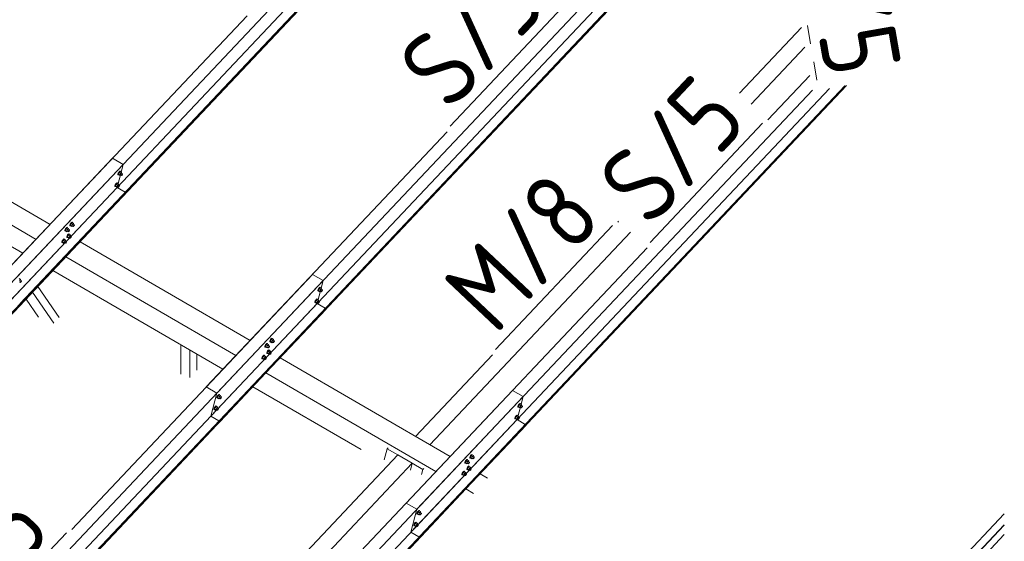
# Model space of a CAD drawing. Header units: millimetres. Extents: x -681 to 506, y -45 to 794.
# Tile 170 of 256: x -83 to -19, y 552 to 586. Entities that reach past the tile are written whole.
import ezdxf

# ---------------------------------------------------------------- set-up
doc = ezdxf.new("R2010")
doc.units = ezdxf.units.MM
doc.header["$LTSCALE"] = 0.6
doc.linetypes.add('XKITLINE00', pattern=[0])
doc.linetypes.add('XKITLINE02', pattern=[4, 2, -2])
for name, color, linetype, lineweight in [('Bolt', 7, 'Continuous', 0), ('Part', 2, 'Continuous', 0), ('PartMark', 3, 'Continuous', 0)]:
    doc.layers.add(name, color=color, linetype=linetype, lineweight=lineweight)
doc.styles.add('ISOCPEUR', font='ISOCPEUR.TTF')

msp = doc.modelspace()

# ---------------------------------------------------------------- linework, layer by layer
at = {"layer": 'Bolt', "color": 3, "linetype": 'XKITLINE00', "lineweight": 0}
for p, q in [((-77.025, 576.015), (-77.023, 576.051)), ((-77.025, 576.015), (-77.002, 576.002)), ((-77.002, 576.106), (-77.023, 576.051)), ((-76.968, 576.166), (-77.002, 576.106)), ((-77.002, 576.002), (-76.999, 576.037)), ((-76.985, 575.995), (-77.002, 576.002)), ((-76.999, 576.037), (-76.978, 576.092)), ((-76.943, 576.149), (-76.994, 576.043)), ((-76.901, 575.99), (-76.994, 576.043)), ((-76.994, 576.043), (-76.981, 576.005)), ((-76.976, 576.003), (-76.985, 575.995)), ((-76.981, 576.005), (-76.888, 575.951)), ((-76.978, 576.092), (-76.944, 576.152)), ((-76.93, 576.215), (-76.968, 576.166)), ((-76.944, 576.152), (-76.907, 576.201)), ((-76.88, 576.216), (-76.943, 576.149)), ((-76.85, 576.095), (-76.943, 576.149)), ((-76.898, 576.239), (-76.93, 576.215)), ((-76.907, 576.201), (-76.875, 576.226)), ((-76.901, 575.99), (-76.85, 576.095)), ((-76.901, 575.99), (-76.888, 575.951)), ((-76.882, 576.233), (-76.898, 576.239)), ((-76.888, 575.951), (-76.852, 575.99)), ((-76.882, 576.233), (-76.859, 576.219)), ((-76.88, 576.216), (-76.787, 576.162)), ((-76.875, 576.226), (-76.859, 576.219)), ((-76.873, 576.002), (-76.799, 575.959)), ((-76.859, 576.219), (-76.86, 576.204)), ((-76.787, 576.162), (-76.85, 576.095)), ((-76.801, 576.111), (-76.727, 576.068)), ((-76.799, 575.959), (-76.798, 575.977)), ((-76.791, 575.956), (-76.799, 575.959)), ((-76.798, 575.977), (-76.787, 576.004)), ((-76.775, 575.968), (-76.791, 575.956)), ((-76.774, 576.123), (-76.787, 576.162)), ((-76.787, 576.004), (-76.77, 576.034)), ((-76.785, 576.101), (-76.774, 576.123)), ((-76.756, 575.992), (-76.775, 575.968)), ((-76.77, 576.034), (-76.751, 576.059)), ((-76.739, 576.022), (-76.756, 575.992)), ((-76.751, 576.059), (-76.735, 576.071)), ((-76.728, 576.05), (-76.739, 576.022)), ((-76.735, 576.071), (-76.727, 576.068)), ((-76.727, 576.068), (-76.728, 576.05)), ((-77.223, 575.26), (-77.22, 575.295)), ((-77.223, 575.26), (-77.2, 575.246)), ((-77.199, 575.35), (-77.22, 575.295)), ((-77.2, 575.246), (-77.197, 575.282)), ((-77.183, 575.24), (-77.2, 575.246)), ((-77.165, 575.41), (-77.199, 575.35)), ((-77.197, 575.282), (-77.176, 575.337)), ((-77.141, 575.393), (-77.191, 575.288)), ((-77.098, 575.234), (-77.191, 575.288)), ((-77.191, 575.288), (-77.178, 575.25)), ((-77.174, 575.247), (-77.183, 575.24)), ((-77.178, 575.25), (-77.085, 575.196)), ((-77.176, 575.337), (-77.142, 575.397)), ((-77.127, 575.459), (-77.165, 575.41)), ((-77.142, 575.397), (-77.104, 575.446)), ((-77.077, 575.46), (-77.141, 575.393)), ((-77.048, 575.339), (-77.141, 575.393)), ((-77.096, 575.484), (-77.127, 575.459)), ((-77.104, 575.446), (-77.073, 575.47)), ((-77.098, 575.234), (-77.048, 575.339)), ((-77.098, 575.234), (-77.085, 575.196)), ((-77.079, 575.477), (-77.096, 575.484)), ((-77.085, 575.196), (-77.049, 575.234)), ((-77.079, 575.477), (-77.056, 575.464)), ((-77.077, 575.46), (-76.984, 575.406)), ((-77.073, 575.47), (-77.056, 575.464)), ((-77.071, 575.247), (-76.996, 575.203)), ((-77.056, 575.464), (-77.057, 575.448)), ((-76.984, 575.406), (-77.048, 575.339)), ((-76.999, 575.355), (-76.925, 575.312)), ((-76.996, 575.203), (-76.995, 575.221)), ((-76.988, 575.2), (-76.996, 575.203)), ((-76.995, 575.221), (-76.985, 575.249)), ((-76.972, 575.212), (-76.988, 575.2)), ((-76.985, 575.249), (-76.968, 575.279)), ((-76.972, 575.368), (-76.984, 575.406)), ((-76.982, 575.346), (-76.972, 575.368)), ((-76.953, 575.237), (-76.972, 575.212)), ((-76.968, 575.279), (-76.949, 575.303)), ((-76.937, 575.267), (-76.953, 575.237)), ((-76.949, 575.303), (-76.933, 575.315)), ((-76.926, 575.294), (-76.937, 575.267)), ((-76.933, 575.315), (-76.925, 575.312)), ((-76.925, 575.312), (-76.926, 575.294)), ((-80.152, 572.703), (-80.15, 572.738)), ((-80.152, 572.703), (-80.129, 572.689)), ((-80.129, 572.793), (-80.15, 572.738)), ((-80.095, 572.853), (-80.129, 572.793)), ((-80.129, 572.689), (-80.127, 572.725)), ((-80.112, 572.683), (-80.129, 572.689)), ((-80.127, 572.725), (-80.105, 572.78)), ((-80.07, 572.836), (-80.121, 572.731)), ((-80.028, 572.677), (-80.121, 572.731)), ((-80.121, 572.731), (-80.108, 572.693)), ((-80.103, 572.69), (-80.112, 572.683)), ((-80.108, 572.693), (-80.015, 572.639)), ((-80.105, 572.78), (-80.071, 572.84)), ((-80.057, 572.902), (-80.095, 572.853)), ((-80.071, 572.84), (-80.034, 572.889)), ((-80.007, 572.903), (-80.07, 572.836)), ((-79.977, 572.782), (-80.07, 572.836)), ((-80.025, 572.927), (-80.057, 572.902)), ((-80.034, 572.889), (-80.002, 572.913)), ((-80.028, 572.677), (-79.977, 572.782)), ((-80.028, 572.677), (-80.015, 572.639)), ((-80.009, 572.92), (-80.025, 572.927)), ((-80.015, 572.639), (-79.979, 572.677)), ((-80.009, 572.92), (-79.986, 572.907)), ((-80.007, 572.903), (-79.914, 572.849)), ((-80.002, 572.913), (-79.986, 572.907)), ((-80, 572.69), (-79.926, 572.647)), ((-79.986, 572.907), (-79.987, 572.892)), ((-79.914, 572.849), (-79.977, 572.782)), ((-79.929, 572.798), (-79.854, 572.755)), ((-79.926, 572.647), (-79.925, 572.664)), ((-79.918, 572.643), (-79.926, 572.647)), ((-79.925, 572.664), (-79.914, 572.692)), ((-79.902, 572.656), (-79.918, 572.643)), ((-79.901, 572.811), (-79.914, 572.849)), ((-79.914, 572.692), (-79.897, 572.722)), ((-79.912, 572.789), (-79.901, 572.811)), ((-79.883, 572.68), (-79.902, 572.656)), ((-79.897, 572.722), (-79.878, 572.746)), ((-79.866, 572.71), (-79.883, 572.68)), ((-79.878, 572.746), (-79.863, 572.758)), ((-79.856, 572.738), (-79.866, 572.71)), ((-79.863, 572.758), (-79.854, 572.755)), ((-79.854, 572.755), (-79.856, 572.738)), ((-80.469, 572.367), (-80.467, 572.402)), ((-80.469, 572.367), (-80.446, 572.353)), ((-80.446, 572.458), (-80.467, 572.402)), ((-80.412, 572.518), (-80.446, 572.458)), ((-80.446, 572.353), (-80.444, 572.389)), ((-80.429, 572.347), (-80.446, 572.353)), ((-80.444, 572.389), (-80.422, 572.444)), ((-80.387, 572.5), (-80.438, 572.395)), ((-80.345, 572.341), (-80.438, 572.395)), ((-80.438, 572.395), (-80.425, 572.357)), ((-80.42, 572.354), (-80.429, 572.347)), ((-80.425, 572.357), (-80.332, 572.303)), ((-80.422, 572.444), (-80.388, 572.504)), ((-80.374, 572.566), (-80.412, 572.518)), ((-80.388, 572.504), (-80.351, 572.553)), ((-80.324, 572.567), (-80.387, 572.5)), ((-80.294, 572.447), (-80.387, 572.5)), ((-80.342, 572.591), (-80.374, 572.566)), ((-80.351, 572.553), (-80.319, 572.577)), ((-80.35, 571.947), (-80.347, 571.983)), ((-80.326, 572.038), (-80.347, 571.983)), ((-80.345, 572.341), (-80.294, 572.447)), ((-80.345, 572.341), (-80.332, 572.303)), ((-80.326, 572.584), (-80.342, 572.591)), ((-80.332, 572.303), (-80.296, 572.341)), ((-80.327, 571.934), (-80.324, 571.969)), ((-80.326, 572.584), (-80.303, 572.571)), ((-80.292, 572.098), (-80.326, 572.038)), ((-80.324, 572.567), (-80.231, 572.514)), ((-80.324, 571.969), (-80.303, 572.024)), ((-80.319, 572.577), (-80.303, 572.571)), ((-80.268, 572.081), (-80.318, 571.975)), ((-80.225, 571.922), (-80.318, 571.975)), ((-80.318, 571.975), (-80.305, 571.937)), ((-80.317, 572.354), (-80.243, 572.311)), ((-80.303, 572.571), (-80.304, 572.556)), ((-80.303, 572.024), (-80.269, 572.084)), ((-80.231, 572.514), (-80.294, 572.447)), ((-80.254, 572.147), (-80.292, 572.098)), ((-80.269, 572.084), (-80.231, 572.133)), ((-80.204, 572.148), (-80.268, 572.081)), ((-80.175, 572.027), (-80.268, 572.081)), ((-80.223, 572.171), (-80.254, 572.147)), ((-80.246, 572.463), (-80.171, 572.419)), ((-80.243, 572.311), (-80.242, 572.328)), ((-80.235, 572.308), (-80.243, 572.311)), ((-80.242, 572.328), (-80.231, 572.356)), ((-80.219, 572.32), (-80.235, 572.308)), ((-80.218, 572.475), (-80.231, 572.514)), ((-80.231, 572.356), (-80.214, 572.386)), ((-80.231, 572.133), (-80.2, 572.158)), ((-80.229, 572.453), (-80.218, 572.475)), ((-80.225, 571.922), (-80.175, 572.027)), ((-80.206, 572.165), (-80.223, 572.171)), ((-80.2, 572.344), (-80.219, 572.32)), ((-80.214, 572.386), (-80.195, 572.41)), ((-80.206, 572.165), (-80.183, 572.151)), ((-80.204, 572.148), (-80.112, 572.094)), ((-80.183, 572.374), (-80.2, 572.344)), ((-80.2, 572.158), (-80.183, 572.151)), ((-80.195, 572.41), (-80.18, 572.423)), ((-80.183, 572.151), (-80.184, 572.136)), ((-80.173, 572.402), (-80.183, 572.374)), ((-80.18, 572.423), (-80.171, 572.419)), ((-80.112, 572.094), (-80.175, 572.027)), ((-80.171, 572.419), (-80.173, 572.402)), ((-80.126, 572.043), (-80.052, 572)), ((-80.099, 572.056), (-80.112, 572.094)), ((-80.112, 571.936), (-80.095, 571.966)), ((-80.109, 572.033), (-80.099, 572.056)), ((-80.095, 571.966), (-80.076, 571.991)), ((-80.064, 571.954), (-80.081, 571.924)), ((-80.076, 571.991), (-80.06, 572.003)), ((-80.053, 571.982), (-80.064, 571.954)), ((-80.06, 572.003), (-80.052, 572)), ((-80.052, 572), (-80.053, 571.982)), ((-80.667, 571.611), (-80.664, 571.647)), ((-80.667, 571.611), (-80.644, 571.598)), ((-80.643, 571.702), (-80.664, 571.647)), ((-80.644, 571.598), (-80.641, 571.633)), ((-80.627, 571.591), (-80.644, 571.598)), ((-80.609, 571.762), (-80.643, 571.702)), ((-80.641, 571.633), (-80.62, 571.689)), ((-80.585, 571.745), (-80.635, 571.64)), ((-80.542, 571.586), (-80.635, 571.64)), ((-80.635, 571.64), (-80.622, 571.601)), ((-80.618, 571.599), (-80.627, 571.591)), ((-80.622, 571.601), (-80.529, 571.547)), ((-80.62, 571.689), (-80.586, 571.749)), ((-80.571, 571.811), (-80.609, 571.762)), ((-80.586, 571.749), (-80.548, 571.797)), ((-80.521, 571.812), (-80.585, 571.745)), ((-80.492, 571.691), (-80.585, 571.745)), ((-80.54, 571.835), (-80.571, 571.811)), ((-80.548, 571.797), (-80.517, 571.822)), ((-80.542, 571.586), (-80.492, 571.691)), ((-80.542, 571.586), (-80.529, 571.547)), ((-80.523, 571.829), (-80.54, 571.835)), ((-80.529, 571.547), (-80.493, 571.586)), ((-80.523, 571.829), (-80.5, 571.815)), ((-80.521, 571.812), (-80.429, 571.758)), ((-80.517, 571.822), (-80.5, 571.815)), ((-80.515, 571.598), (-80.44, 571.555)), ((-80.5, 571.815), (-80.501, 571.8)), ((-80.429, 571.758), (-80.492, 571.691)), ((-80.443, 571.707), (-80.369, 571.664)), ((-80.44, 571.555), (-80.439, 571.573)), ((-80.432, 571.552), (-80.44, 571.555)), ((-80.439, 571.573), (-80.429, 571.6)), ((-80.416, 571.564), (-80.432, 571.552)), ((-80.416, 571.72), (-80.429, 571.758)), ((-80.429, 571.6), (-80.412, 571.631)), ((-80.426, 571.697), (-80.416, 571.72)), ((-80.398, 571.589), (-80.416, 571.564)), ((-80.412, 571.631), (-80.393, 571.655)), ((-80.381, 571.619), (-80.398, 571.589)), ((-80.393, 571.655), (-80.377, 571.667)), ((-80.37, 571.646), (-80.381, 571.619)), ((-80.377, 571.667), (-80.369, 571.664)), ((-80.369, 571.664), (-80.37, 571.646)), ((-80.35, 571.947), (-80.327, 571.934)), ((-80.31, 571.927), (-80.327, 571.934)), ((-80.301, 571.935), (-80.31, 571.927)), ((-80.305, 571.937), (-80.212, 571.883)), ((-80.225, 571.922), (-80.212, 571.883)), ((-80.212, 571.883), (-80.176, 571.922)), ((-80.198, 571.934), (-80.123, 571.891)), ((-80.123, 571.891), (-80.122, 571.909)), ((-80.115, 571.888), (-80.123, 571.891)), ((-80.122, 571.909), (-80.112, 571.936)), ((-80.099, 571.9), (-80.115, 571.888)), ((-80.081, 571.924), (-80.099, 571.9)), ((-83.451, 569.255), (-83.358, 569.201)), ((-83.444, 569.041), (-83.37, 568.998)), ((-83.358, 569.201), (-83.421, 569.134)), ((-83.373, 569.15), (-83.298, 569.107)), ((-83.37, 568.998), (-83.369, 569.016)), ((-83.362, 568.995), (-83.37, 568.998)), ((-83.369, 569.016), (-83.358, 569.044)), ((-83.346, 569.007), (-83.362, 568.995)), ((-83.345, 569.163), (-83.358, 569.201)), ((-83.358, 569.044), (-83.341, 569.074)), ((-83.356, 569.141), (-83.345, 569.163)), ((-83.327, 569.032), (-83.346, 569.007)), ((-83.341, 569.074), (-83.322, 569.098)), ((-83.31, 569.062), (-83.327, 569.032)), ((-83.322, 569.098), (-83.307, 569.11)), ((-83.3, 569.089), (-83.31, 569.062)), ((-83.307, 569.11), (-83.298, 569.107)), ((-83.298, 569.107), (-83.3, 569.089)), ((-64.017, 568.464), (-64.015, 568.499)), ((-64.017, 568.464), (-63.994, 568.45)), ((-63.994, 568.554), (-64.015, 568.499)), ((-63.96, 568.614), (-63.994, 568.554)), ((-63.994, 568.45), (-63.991, 568.486)), ((-63.977, 568.444), (-63.994, 568.45)), ((-63.991, 568.486), (-63.97, 568.541)), ((-63.935, 568.597), (-63.985, 568.492)), ((-63.893, 568.438), (-63.985, 568.492)), ((-63.985, 568.492), (-63.973, 568.454)), ((-63.968, 568.451), (-63.977, 568.444)), ((-63.973, 568.454), (-63.88, 568.4)), ((-63.97, 568.541), (-63.936, 568.601)), ((-63.922, 568.663), (-63.96, 568.614)), ((-63.936, 568.601), (-63.899, 568.65)), ((-63.872, 568.664), (-63.935, 568.597)), ((-63.842, 568.543), (-63.935, 568.597)), ((-63.89, 568.688), (-63.922, 568.663)), ((-63.899, 568.65), (-63.867, 568.674)), ((-63.893, 568.438), (-63.842, 568.543)), ((-63.893, 568.438), (-63.88, 568.4)), ((-63.874, 568.681), (-63.89, 568.688)), ((-63.88, 568.4), (-63.844, 568.438)), ((-63.874, 568.681), (-63.85, 568.668)), ((-63.872, 568.664), (-63.779, 568.61)), ((-63.867, 568.674), (-63.85, 568.668)), ((-63.865, 568.451), (-63.791, 568.408)), ((-63.85, 568.668), (-63.852, 568.653)), ((-63.779, 568.61), (-63.842, 568.543)), ((-63.793, 568.56), (-63.719, 568.516)), ((-63.791, 568.408), (-63.79, 568.425)), ((-63.783, 568.404), (-63.791, 568.408)), ((-63.79, 568.425), (-63.779, 568.453)), ((-63.767, 568.417), (-63.783, 568.404)), ((-63.766, 568.572), (-63.779, 568.61)), ((-63.779, 568.453), (-63.762, 568.483)), ((-63.777, 568.55), (-63.766, 568.572)), ((-63.748, 568.441), (-63.767, 568.417)), ((-63.762, 568.483), (-63.743, 568.507)), ((-63.731, 568.471), (-63.748, 568.441)), ((-63.743, 568.507), (-63.727, 568.52)), ((-63.72, 568.499), (-63.731, 568.471)), ((-63.727, 568.52), (-63.719, 568.516)), ((-63.719, 568.516), (-63.72, 568.499)), ((-64.215, 567.708), (-64.212, 567.744)), ((-64.215, 567.708), (-64.191, 567.695)), ((-64.191, 567.799), (-64.212, 567.744)), ((-64.157, 567.859), (-64.191, 567.799)), ((-64.191, 567.695), (-64.189, 567.73)), ((-64.175, 567.688), (-64.191, 567.695)), ((-64.189, 567.73), (-64.168, 567.785)), ((-64.133, 567.842), (-64.183, 567.737)), ((-64.09, 567.683), (-64.183, 567.737)), ((-64.183, 567.737), (-64.17, 567.698)), ((-64.166, 567.696), (-64.175, 567.688)), ((-64.17, 567.698), (-64.077, 567.644)), ((-64.168, 567.785), (-64.134, 567.845)), ((-64.119, 567.908), (-64.157, 567.859)), ((-64.134, 567.845), (-64.096, 567.894)), ((-64.069, 567.909), (-64.133, 567.842)), ((-64.04, 567.788), (-64.133, 567.842)), ((-64.088, 567.932), (-64.119, 567.908)), ((-64.096, 567.894), (-64.065, 567.919)), ((-64.09, 567.683), (-64.04, 567.788)), ((-64.09, 567.683), (-64.077, 567.644)), ((-64.071, 567.926), (-64.088, 567.932)), ((-64.077, 567.644), (-64.041, 567.683)), ((-64.071, 567.926), (-64.048, 567.912)), ((-64.069, 567.909), (-63.976, 567.855)), ((-64.065, 567.919), (-64.048, 567.912)), ((-64.063, 567.695), (-63.988, 567.652)), ((-64.048, 567.912), (-64.049, 567.897)), ((-63.976, 567.855), (-64.04, 567.788)), ((-63.991, 567.804), (-63.917, 567.761)), ((-63.988, 567.652), (-63.987, 567.67)), ((-63.98, 567.649), (-63.988, 567.652)), ((-63.987, 567.67), (-63.977, 567.697)), ((-63.964, 567.661), (-63.98, 567.649)), ((-63.977, 567.697), (-63.96, 567.727)), ((-63.964, 567.817), (-63.976, 567.855)), ((-63.974, 567.794), (-63.964, 567.817)), ((-63.945, 567.686), (-63.964, 567.661)), ((-63.96, 567.727), (-63.941, 567.752)), ((-63.928, 567.716), (-63.945, 567.686)), ((-63.941, 567.752), (-63.925, 567.764)), ((-63.918, 567.743), (-63.928, 567.716)), ((-63.925, 567.764), (-63.917, 567.761)), ((-63.917, 567.761), (-63.918, 567.743)), ((-67.404, 564.966), (-67.438, 564.906)), ((-67.379, 564.949), (-67.43, 564.844)), ((-67.414, 564.893), (-67.38, 564.953)), ((-67.366, 565.015), (-67.404, 564.966)), ((-67.38, 564.953), (-67.343, 565.002)), ((-67.316, 565.016), (-67.379, 564.949)), ((-67.286, 564.895), (-67.379, 564.949)), ((-67.334, 565.04), (-67.366, 565.015)), ((-67.343, 565.002), (-67.311, 565.026)), ((-67.318, 565.033), (-67.334, 565.04)), ((-67.318, 565.033), (-67.295, 565.02)), ((-67.316, 565.016), (-67.223, 564.962)), ((-67.311, 565.026), (-67.295, 565.02)), ((-67.295, 565.02), (-67.296, 565.004)), ((-67.223, 564.962), (-67.286, 564.895)), ((-67.238, 564.911), (-67.163, 564.868)), ((-67.21, 564.924), (-67.223, 564.962)), ((-67.221, 564.902), (-67.21, 564.924)), ((-67.144, 565.151), (-67.142, 565.187)), ((-67.144, 565.151), (-67.121, 565.138)), ((-67.121, 565.242), (-67.142, 565.187)), ((-67.087, 565.302), (-67.121, 565.242)), ((-67.121, 565.138), (-67.118, 565.173)), ((-67.104, 565.132), (-67.121, 565.138)), ((-67.118, 565.173), (-67.097, 565.229)), ((-67.062, 565.285), (-67.113, 565.18)), ((-67.02, 565.126), (-67.113, 565.18)), ((-67.113, 565.18), (-67.1, 565.141)), ((-67.095, 565.139), (-67.104, 565.132)), ((-67.1, 565.141), (-67.007, 565.087)), ((-67.097, 565.229), (-67.063, 565.289)), ((-67.049, 565.351), (-67.087, 565.302)), ((-67.063, 565.289), (-67.026, 565.337)), ((-66.999, 565.352), (-67.062, 565.285)), ((-66.969, 565.231), (-67.062, 565.285)), ((-67.017, 565.375), (-67.049, 565.351)), ((-67.026, 565.337), (-66.994, 565.362)), ((-67.02, 565.126), (-66.969, 565.231)), ((-67.02, 565.126), (-67.007, 565.087)), ((-67.001, 565.369), (-67.017, 565.375)), ((-67.007, 565.087), (-66.971, 565.126)), ((-67.001, 565.369), (-66.978, 565.355)), ((-66.999, 565.352), (-66.906, 565.298)), ((-66.994, 565.362), (-66.978, 565.355)), ((-66.992, 565.138), (-66.918, 565.095)), ((-66.978, 565.355), (-66.979, 565.34)), ((-66.906, 565.298), (-66.969, 565.231)), ((-66.92, 565.247), (-66.846, 565.204)), ((-66.918, 565.095), (-66.917, 565.113)), ((-66.91, 565.092), (-66.918, 565.095)), ((-66.917, 565.113), (-66.906, 565.141)), ((-66.894, 565.104), (-66.91, 565.092)), ((-66.893, 565.26), (-66.906, 565.298)), ((-66.906, 565.141), (-66.889, 565.171)), ((-66.904, 565.237), (-66.893, 565.26)), ((-66.875, 565.129), (-66.894, 565.104)), ((-66.889, 565.171), (-66.87, 565.195)), ((-66.858, 565.159), (-66.875, 565.129)), ((-66.87, 565.195), (-66.854, 565.207)), ((-66.847, 565.186), (-66.858, 565.159)), ((-66.854, 565.207), (-66.846, 565.204)), ((-66.846, 565.204), (-66.847, 565.186)), ((-67.532, 564.284), (-67.563, 564.259)), ((-67.54, 564.246), (-67.509, 564.27)), ((-67.515, 564.278), (-67.532, 564.284)), ((-67.515, 564.278), (-67.492, 564.264)), ((-67.509, 564.27), (-67.492, 564.264)), ((-67.461, 564.816), (-67.459, 564.851)), ((-67.461, 564.816), (-67.438, 564.802)), ((-67.438, 564.906), (-67.459, 564.851)), ((-67.438, 564.802), (-67.435, 564.838)), ((-67.421, 564.796), (-67.438, 564.802)), ((-67.435, 564.838), (-67.414, 564.893)), ((-67.337, 564.79), (-67.43, 564.844)), ((-67.43, 564.844), (-67.417, 564.806)), ((-67.412, 564.803), (-67.421, 564.796)), ((-67.417, 564.806), (-67.324, 564.752)), ((-67.342, 564.396), (-67.339, 564.431)), ((-67.342, 564.396), (-67.319, 564.382)), ((-67.318, 564.487), (-67.339, 564.431)), ((-67.337, 564.79), (-67.286, 564.895)), ((-67.337, 564.79), (-67.324, 564.752)), ((-67.324, 564.752), (-67.288, 564.79)), ((-67.319, 564.382), (-67.316, 564.418)), ((-67.302, 564.376), (-67.319, 564.382)), ((-67.284, 564.547), (-67.318, 564.487)), ((-67.316, 564.418), (-67.295, 564.473)), ((-67.26, 564.529), (-67.31, 564.424)), ((-67.217, 564.37), (-67.31, 564.424)), ((-67.31, 564.424), (-67.297, 564.386)), ((-67.309, 564.803), (-67.235, 564.759)), ((-67.293, 564.383), (-67.302, 564.376)), ((-67.297, 564.386), (-67.204, 564.332)), ((-67.295, 564.473), (-67.261, 564.533)), ((-67.246, 564.595), (-67.284, 564.547)), ((-67.261, 564.533), (-67.223, 564.582)), ((-67.196, 564.596), (-67.26, 564.529)), ((-67.167, 564.476), (-67.26, 564.529)), ((-67.215, 564.62), (-67.246, 564.595)), ((-67.235, 564.759), (-67.234, 564.777)), ((-67.227, 564.756), (-67.235, 564.759)), ((-67.234, 564.777), (-67.223, 564.805)), ((-67.211, 564.768), (-67.227, 564.756)), ((-67.223, 564.805), (-67.206, 564.835)), ((-67.223, 564.582), (-67.192, 564.606)), ((-67.217, 564.37), (-67.167, 564.476)), ((-67.217, 564.37), (-67.204, 564.332)), ((-67.198, 564.613), (-67.215, 564.62)), ((-67.192, 564.793), (-67.211, 564.768)), ((-67.206, 564.835), (-67.187, 564.859)), ((-67.204, 564.332), (-67.168, 564.37)), ((-67.198, 564.613), (-67.175, 564.6)), ((-67.196, 564.596), (-67.103, 564.542)), ((-67.175, 564.823), (-67.192, 564.793)), ((-67.192, 564.606), (-67.175, 564.6)), ((-67.19, 564.383), (-67.115, 564.34)), ((-67.187, 564.859), (-67.172, 564.871)), ((-67.175, 564.6), (-67.176, 564.585)), ((-67.164, 564.85), (-67.175, 564.823)), ((-67.172, 564.871), (-67.163, 564.868)), ((-67.103, 564.542), (-67.167, 564.476)), ((-67.163, 564.868), (-67.164, 564.85)), ((-67.118, 564.492), (-67.044, 564.448)), ((-67.115, 564.34), (-67.114, 564.357)), ((-67.107, 564.337), (-67.115, 564.34)), ((-67.114, 564.357), (-67.104, 564.385)), ((-67.091, 564.349), (-67.107, 564.337)), ((-67.104, 564.385), (-67.087, 564.415)), ((-67.091, 564.504), (-67.103, 564.542)), ((-67.101, 564.482), (-67.091, 564.504)), ((-67.072, 564.373), (-67.091, 564.349)), ((-67.087, 564.415), (-67.068, 564.439)), ((-67.055, 564.403), (-67.072, 564.373)), ((-67.068, 564.439), (-67.052, 564.452)), ((-67.045, 564.431), (-67.055, 564.403)), ((-67.052, 564.452), (-67.044, 564.448)), ((-67.044, 564.448), (-67.045, 564.431)), ((-67.659, 564.06), (-67.656, 564.096)), ((-67.659, 564.06), (-67.636, 564.047)), ((-67.635, 564.151), (-67.656, 564.096)), ((-67.636, 564.047), (-67.633, 564.082)), ((-67.619, 564.04), (-67.636, 564.047)), ((-67.601, 564.211), (-67.635, 564.151)), ((-67.633, 564.082), (-67.612, 564.137)), ((-67.577, 564.194), (-67.627, 564.088)), ((-67.534, 564.034), (-67.627, 564.088)), ((-67.627, 564.088), (-67.614, 564.05)), ((-67.61, 564.047), (-67.619, 564.04)), ((-67.614, 564.05), (-67.521, 563.996)), ((-67.612, 564.137), (-67.578, 564.197)), ((-67.563, 564.259), (-67.601, 564.211)), ((-67.578, 564.197), (-67.54, 564.246)), ((-67.513, 564.261), (-67.577, 564.194)), ((-67.484, 564.14), (-67.577, 564.194)), ((-67.534, 564.034), (-67.484, 564.14)), ((-67.534, 564.034), (-67.521, 563.996)), ((-67.521, 563.996), (-67.485, 564.034)), ((-67.513, 564.261), (-67.421, 564.207)), ((-67.507, 564.047), (-67.432, 564.004)), ((-67.492, 564.264), (-67.493, 564.249)), ((-67.421, 564.207), (-67.484, 564.14)), ((-67.435, 564.156), (-67.361, 564.113)), ((-67.432, 564.004), (-67.431, 564.022)), ((-67.424, 564.001), (-67.432, 564.004)), ((-67.431, 564.022), (-67.421, 564.049)), ((-67.408, 564.013), (-67.424, 564.001)), ((-67.408, 564.168), (-67.421, 564.207)), ((-67.421, 564.049), (-67.404, 564.079)), ((-67.418, 564.146), (-67.408, 564.168)), ((-67.39, 564.037), (-67.408, 564.013)), ((-67.404, 564.079), (-67.385, 564.104)), ((-67.373, 564.067), (-67.39, 564.037)), ((-67.385, 564.104), (-67.369, 564.116)), ((-67.362, 564.095), (-67.373, 564.067)), ((-67.369, 564.116), (-67.361, 564.113)), ((-67.361, 564.113), (-67.362, 564.095)), ((-70.461, 561.727), (-70.493, 561.703)), ((-70.47, 561.689), (-70.438, 561.714)), ((-70.445, 561.721), (-70.461, 561.727)), ((-70.445, 561.721), (-70.422, 561.707)), ((-70.438, 561.714), (-70.422, 561.707)), ((-70.422, 561.707), (-70.423, 561.692)), ((-70.588, 561.503), (-70.586, 561.539)), ((-70.588, 561.503), (-70.565, 561.49)), ((-70.565, 561.594), (-70.586, 561.539)), ((-70.531, 561.654), (-70.565, 561.594)), ((-70.565, 561.49), (-70.563, 561.525)), ((-70.548, 561.483), (-70.565, 561.49)), ((-70.563, 561.525), (-70.541, 561.58)), ((-70.506, 561.637), (-70.557, 561.531)), ((-70.464, 561.478), (-70.557, 561.531)), ((-70.557, 561.531), (-70.544, 561.493)), ((-70.539, 561.491), (-70.548, 561.483)), ((-70.544, 561.493), (-70.451, 561.439)), ((-70.541, 561.58), (-70.507, 561.64)), ((-70.493, 561.703), (-70.531, 561.654)), ((-70.507, 561.64), (-70.47, 561.689)), ((-70.443, 561.704), (-70.506, 561.637)), ((-70.413, 561.583), (-70.506, 561.637)), ((-70.464, 561.478), (-70.413, 561.583)), ((-70.464, 561.478), (-70.451, 561.439)), ((-70.451, 561.439), (-70.415, 561.478)), ((-70.443, 561.704), (-70.35, 561.65)), ((-70.436, 561.49), (-70.362, 561.447)), ((-70.35, 561.65), (-70.413, 561.583)), ((-70.365, 561.599), (-70.29, 561.556)), ((-70.362, 561.447), (-70.361, 561.465)), ((-70.354, 561.444), (-70.362, 561.447)), ((-70.361, 561.465), (-70.35, 561.492)), ((-70.338, 561.456), (-70.354, 561.444)), ((-70.337, 561.611), (-70.35, 561.65)), ((-70.35, 561.492), (-70.333, 561.522)), ((-70.348, 561.589), (-70.337, 561.611)), ((-70.319, 561.48), (-70.338, 561.456)), ((-70.333, 561.522), (-70.314, 561.547)), ((-70.302, 561.51), (-70.319, 561.48)), ((-70.314, 561.547), (-70.299, 561.559)), ((-70.292, 561.538), (-70.302, 561.51)), ((-70.299, 561.559), (-70.29, 561.556)), ((-70.29, 561.556), (-70.292, 561.538)), ((-50.914, 561.112), (-50.951, 561.063)), ((-50.928, 561.05), (-50.89, 561.098)), ((-50.864, 561.113), (-50.927, 561.046)), ((-50.882, 561.136), (-50.914, 561.112)), ((-50.89, 561.098), (-50.859, 561.123)), ((-50.866, 561.13), (-50.882, 561.136)), ((-50.866, 561.13), (-50.842, 561.117)), ((-50.864, 561.113), (-50.771, 561.059)), ((-50.859, 561.123), (-50.842, 561.117)), ((-50.842, 561.117), (-50.844, 561.101)), ((-70.786, 560.748), (-70.783, 560.783)), ((-70.786, 560.748), (-70.763, 560.734)), ((-70.762, 560.838), (-70.783, 560.783)), ((-70.763, 560.734), (-70.76, 560.77)), ((-70.746, 560.728), (-70.763, 560.734)), ((-70.728, 560.898), (-70.762, 560.838)), ((-70.76, 560.77), (-70.739, 560.825)), ((-70.704, 560.881), (-70.754, 560.776)), ((-70.661, 560.722), (-70.754, 560.776)), ((-70.754, 560.776), (-70.741, 560.738)), ((-70.737, 560.735), (-70.746, 560.728)), ((-70.741, 560.738), (-70.648, 560.684)), ((-70.739, 560.825), (-70.705, 560.885)), ((-70.69, 560.947), (-70.728, 560.898)), ((-70.705, 560.885), (-70.667, 560.934)), ((-70.64, 560.948), (-70.704, 560.881)), ((-70.611, 560.827), (-70.704, 560.881)), ((-70.659, 560.972), (-70.69, 560.947)), ((-70.667, 560.934), (-70.636, 560.958)), ((-70.661, 560.722), (-70.611, 560.827)), ((-70.661, 560.722), (-70.648, 560.684)), ((-70.642, 560.965), (-70.659, 560.972)), ((-70.648, 560.684), (-70.612, 560.722)), ((-70.642, 560.965), (-70.619, 560.952)), ((-70.64, 560.948), (-70.548, 560.894)), ((-70.636, 560.958), (-70.619, 560.952)), ((-70.634, 560.735), (-70.559, 560.691)), ((-70.619, 560.952), (-70.62, 560.936)), ((-70.548, 560.894), (-70.611, 560.827)), ((-70.562, 560.843), (-70.488, 560.8)), ((-70.559, 560.691), (-70.558, 560.709)), ((-70.551, 560.688), (-70.559, 560.691)), ((-70.558, 560.709), (-70.548, 560.737)), ((-70.535, 560.7), (-70.551, 560.688)), ((-70.535, 560.856), (-70.548, 560.894)), ((-70.548, 560.737), (-70.531, 560.767)), ((-70.545, 560.834), (-70.535, 560.856)), ((-70.517, 560.725), (-70.535, 560.7)), ((-70.531, 560.767), (-70.512, 560.791)), ((-70.5, 560.755), (-70.517, 560.725)), ((-70.512, 560.791), (-70.496, 560.803)), ((-70.489, 560.782), (-70.5, 560.755)), ((-70.496, 560.803), (-70.488, 560.8)), ((-70.488, 560.8), (-70.489, 560.782)), ((-51.009, 560.913), (-51.007, 560.948)), ((-51.009, 560.913), (-50.986, 560.899)), ((-50.985, 561.003), (-51.007, 560.948)), ((-50.986, 560.899), (-50.983, 560.935)), ((-50.969, 560.893), (-50.986, 560.899)), ((-50.951, 561.063), (-50.985, 561.003)), ((-50.983, 560.935), (-50.962, 560.99)), ((-50.927, 561.046), (-50.977, 560.941)), ((-50.884, 560.887), (-50.977, 560.941)), ((-50.977, 560.941), (-50.965, 560.903)), ((-50.96, 560.9), (-50.969, 560.893)), ((-50.965, 560.903), (-50.872, 560.849)), ((-50.962, 560.99), (-50.928, 561.05)), ((-50.834, 560.992), (-50.927, 561.046)), ((-50.884, 560.887), (-50.834, 560.992)), ((-50.884, 560.887), (-50.872, 560.849)), ((-50.872, 560.849), (-50.835, 560.887)), ((-50.857, 560.899), (-50.783, 560.856)), ((-50.771, 561.059), (-50.834, 560.992)), ((-50.785, 561.008), (-50.711, 560.965)), ((-50.783, 560.856), (-50.782, 560.874)), ((-50.774, 560.853), (-50.783, 560.856)), ((-50.782, 560.874), (-50.771, 560.902)), ((-50.759, 560.865), (-50.774, 560.853)), ((-50.758, 561.021), (-50.771, 561.059)), ((-50.771, 560.902), (-50.754, 560.932)), ((-50.769, 560.999), (-50.758, 561.021)), ((-50.74, 560.89), (-50.759, 560.865)), ((-50.754, 560.932), (-50.735, 560.956)), ((-50.723, 560.92), (-50.74, 560.89)), ((-50.735, 560.956), (-50.719, 560.968)), ((-50.712, 560.947), (-50.723, 560.92)), ((-50.719, 560.968), (-50.711, 560.965)), ((-50.711, 560.965), (-50.712, 560.947)), ((-51.207, 560.157), (-51.204, 560.193)), ((-51.207, 560.157), (-51.183, 560.144)), ((-51.183, 560.248), (-51.204, 560.193)), ((-51.149, 560.308), (-51.183, 560.248)), ((-51.183, 560.144), (-51.181, 560.179)), ((-51.167, 560.137), (-51.183, 560.144)), ((-51.181, 560.179), (-51.16, 560.234)), ((-51.125, 560.291), (-51.175, 560.185)), ((-51.082, 560.131), (-51.175, 560.185)), ((-51.175, 560.185), (-51.162, 560.147)), ((-51.157, 560.144), (-51.167, 560.137)), ((-51.162, 560.147), (-51.069, 560.093)), ((-51.16, 560.234), (-51.126, 560.294)), ((-51.111, 560.356), (-51.149, 560.308)), ((-51.126, 560.294), (-51.088, 560.343)), ((-51.061, 560.358), (-51.125, 560.291)), ((-51.032, 560.237), (-51.125, 560.291)), ((-51.08, 560.381), (-51.111, 560.356)), ((-51.088, 560.343), (-51.057, 560.367)), ((-51.082, 560.131), (-51.032, 560.237)), ((-51.082, 560.131), (-51.069, 560.093)), ((-51.063, 560.375), (-51.08, 560.381)), ((-51.069, 560.093), (-51.033, 560.131)), ((-51.063, 560.375), (-51.04, 560.361)), ((-51.061, 560.358), (-50.968, 560.304)), ((-51.057, 560.367), (-51.04, 560.361)), ((-51.055, 560.144), (-50.98, 560.101)), ((-51.04, 560.361), (-51.041, 560.346)), ((-50.968, 560.304), (-51.032, 560.237)), ((-50.983, 560.253), (-50.909, 560.21)), ((-50.98, 560.101), (-50.979, 560.119)), ((-50.972, 560.098), (-50.98, 560.101)), ((-50.979, 560.119), (-50.968, 560.146)), ((-50.956, 560.11), (-50.972, 560.098)), ((-50.956, 560.265), (-50.968, 560.304)), ((-50.968, 560.146), (-50.951, 560.176)), ((-50.966, 560.243), (-50.956, 560.265)), ((-50.937, 560.134), (-50.956, 560.11)), ((-50.951, 560.176), (-50.933, 560.201)), ((-50.92, 560.164), (-50.937, 560.134)), ((-50.933, 560.201), (-50.917, 560.213)), ((-50.91, 560.192), (-50.92, 560.164)), ((-50.917, 560.213), (-50.909, 560.21)), ((-50.909, 560.21), (-50.91, 560.192)), ((-54.453, 557.264), (-54.451, 557.3)), ((-54.453, 557.264), (-54.43, 557.251)), ((-54.43, 557.355), (-54.451, 557.3)), ((-54.396, 557.415), (-54.43, 557.355)), ((-54.43, 557.251), (-54.427, 557.286)), ((-54.413, 557.244), (-54.43, 557.251)), ((-54.427, 557.286), (-54.406, 557.341)), ((-54.371, 557.398), (-54.421, 557.293)), ((-54.329, 557.239), (-54.421, 557.293)), ((-54.421, 557.293), (-54.409, 557.254)), ((-54.404, 557.252), (-54.413, 557.244)), ((-54.409, 557.254), (-54.316, 557.2)), ((-54.406, 557.341), (-54.372, 557.401)), ((-54.358, 557.464), (-54.396, 557.415)), ((-54.372, 557.401), (-54.335, 557.45)), ((-54.308, 557.465), (-54.371, 557.398)), ((-54.278, 557.344), (-54.371, 557.398)), ((-54.326, 557.488), (-54.358, 557.464)), ((-54.335, 557.45), (-54.303, 557.475)), ((-54.329, 557.239), (-54.278, 557.344)), ((-54.329, 557.239), (-54.316, 557.2)), ((-54.31, 557.482), (-54.326, 557.488)), ((-54.316, 557.2), (-54.28, 557.239)), ((-54.31, 557.482), (-54.287, 557.468)), ((-54.308, 557.465), (-54.215, 557.411)), ((-54.303, 557.475), (-54.287, 557.468)), ((-54.301, 557.251), (-54.227, 557.208)), ((-54.287, 557.468), (-54.288, 557.453)), ((-54.215, 557.411), (-54.278, 557.344)), ((-54.229, 557.36), (-54.155, 557.317)), ((-54.227, 557.208), (-54.226, 557.226)), ((-54.226, 557.226), (-54.215, 557.253)), ((-54.202, 557.373), (-54.215, 557.411)), ((-54.215, 557.253), (-54.198, 557.283)), ((-54.213, 557.35), (-54.202, 557.373)), ((-54.184, 557.242), (-54.203, 557.217)), ((-54.198, 557.283), (-54.179, 557.308)), ((-54.167, 557.272), (-54.184, 557.242)), ((-54.179, 557.308), (-54.163, 557.32)), ((-54.156, 557.299), (-54.167, 557.272)), ((-54.163, 557.32), (-54.155, 557.317)), ((-54.155, 557.317), (-54.156, 557.299)), ((-54.136, 557.6), (-54.134, 557.636)), ((-54.136, 557.6), (-54.113, 557.587)), ((-54.113, 557.691), (-54.134, 557.636)), ((-54.079, 557.751), (-54.113, 557.691)), ((-54.113, 557.587), (-54.11, 557.622)), ((-54.096, 557.58), (-54.113, 557.587)), ((-54.11, 557.622), (-54.089, 557.677)), ((-54.054, 557.734), (-54.104, 557.628)), ((-54.012, 557.574), (-54.104, 557.628)), ((-54.104, 557.628), (-54.092, 557.59)), ((-54.087, 557.587), (-54.096, 557.58)), ((-54.092, 557.59), (-53.999, 557.536)), ((-54.089, 557.677), (-54.055, 557.737)), ((-54.041, 557.8), (-54.079, 557.751)), ((-54.055, 557.737), (-54.018, 557.786)), ((-53.991, 557.801), (-54.054, 557.734)), ((-53.961, 557.68), (-54.054, 557.734)), ((-54.009, 557.824), (-54.041, 557.8)), ((-54.018, 557.786), (-53.986, 557.811)), ((-54.012, 557.574), (-53.961, 557.68)), ((-54.012, 557.574), (-53.999, 557.536)), ((-53.993, 557.818), (-54.009, 557.824)), ((-53.999, 557.536), (-53.963, 557.574)), ((-53.993, 557.818), (-53.969, 557.804)), ((-53.991, 557.801), (-53.898, 557.747)), ((-53.986, 557.811), (-53.969, 557.804)), ((-53.984, 557.587), (-53.91, 557.544)), ((-53.969, 557.804), (-53.971, 557.789)), ((-53.898, 557.747), (-53.961, 557.68)), ((-53.912, 557.696), (-53.838, 557.653)), ((-53.91, 557.544), (-53.909, 557.562)), ((-53.902, 557.541), (-53.91, 557.544)), ((-53.909, 557.562), (-53.898, 557.589)), ((-53.886, 557.553), (-53.902, 557.541)), ((-53.885, 557.708), (-53.898, 557.747)), ((-53.898, 557.589), (-53.881, 557.619)), ((-53.896, 557.686), (-53.885, 557.708)), ((-53.867, 557.577), (-53.886, 557.553)), ((-53.881, 557.619), (-53.862, 557.644)), ((-53.85, 557.607), (-53.867, 557.577)), ((-53.862, 557.644), (-53.846, 557.656)), ((-53.839, 557.635), (-53.85, 557.607)), ((-53.846, 557.656), (-53.838, 557.653)), ((-53.838, 557.653), (-53.839, 557.635)), ((-54.627, 556.599), (-54.648, 556.544)), ((-54.593, 556.659), (-54.627, 556.599)), ((-54.625, 556.531), (-54.604, 556.586)), ((-54.569, 556.642), (-54.619, 556.537)), ((-54.604, 556.586), (-54.57, 556.646)), ((-54.555, 556.708), (-54.593, 556.659)), ((-54.57, 556.646), (-54.532, 556.695)), ((-54.505, 556.709), (-54.569, 556.642)), ((-54.476, 556.588), (-54.569, 556.642)), ((-54.524, 556.733), (-54.555, 556.708)), ((-54.532, 556.695), (-54.501, 556.719)), ((-54.526, 556.483), (-54.476, 556.588)), ((-54.507, 556.726), (-54.524, 556.733)), ((-54.507, 556.726), (-54.484, 556.713)), ((-54.505, 556.709), (-54.412, 556.655)), ((-54.501, 556.719), (-54.484, 556.713)), ((-54.484, 556.713), (-54.485, 556.698)), ((-54.412, 556.655), (-54.476, 556.588)), ((-54.427, 556.604), (-54.353, 556.561)), ((-54.4, 556.617), (-54.412, 556.655)), ((-54.41, 556.595), (-54.4, 556.617)), ((-54.334, 556.845), (-54.331, 556.88)), ((-54.334, 556.845), (-54.31, 556.831)), ((-54.31, 556.935), (-54.331, 556.88)), ((-54.276, 556.995), (-54.31, 556.935)), ((-54.31, 556.831), (-54.308, 556.867)), ((-54.294, 556.825), (-54.31, 556.831)), ((-54.308, 556.867), (-54.287, 556.922)), ((-54.252, 556.978), (-54.302, 556.873)), ((-54.209, 556.819), (-54.302, 556.873)), ((-54.302, 556.873), (-54.289, 556.835)), ((-54.285, 556.832), (-54.294, 556.825)), ((-54.289, 556.835), (-54.196, 556.781)), ((-54.287, 556.922), (-54.253, 556.982)), ((-54.238, 557.044), (-54.276, 556.995)), ((-54.253, 556.982), (-54.215, 557.031)), ((-54.188, 557.045), (-54.252, 556.978)), ((-54.159, 556.924), (-54.252, 556.978)), ((-54.207, 557.068), (-54.238, 557.044)), ((-54.219, 557.205), (-54.227, 557.208)), ((-54.203, 557.217), (-54.219, 557.205)), ((-54.215, 557.031), (-54.184, 557.055)), ((-54.209, 556.819), (-54.159, 556.924)), ((-54.209, 556.819), (-54.196, 556.781)), ((-54.19, 557.062), (-54.207, 557.068)), ((-54.196, 556.781), (-54.16, 556.819)), ((-54.19, 557.062), (-54.167, 557.049)), ((-54.188, 557.045), (-54.095, 556.991)), ((-54.184, 557.055), (-54.167, 557.049)), ((-54.182, 556.832), (-54.107, 556.788)), ((-54.167, 557.049), (-54.168, 557.033)), ((-54.095, 556.991), (-54.159, 556.924)), ((-54.11, 556.94), (-54.036, 556.897)), ((-54.107, 556.788), (-54.106, 556.806)), ((-54.099, 556.785), (-54.107, 556.788)), ((-54.106, 556.806), (-54.095, 556.834)), ((-54.083, 556.797), (-54.099, 556.785)), ((-54.083, 556.953), (-54.095, 556.991)), ((-54.095, 556.834), (-54.079, 556.864)), ((-54.093, 556.931), (-54.083, 556.953)), ((-54.064, 556.822), (-54.083, 556.797)), ((-54.079, 556.864), (-54.06, 556.888)), ((-54.047, 556.852), (-54.064, 556.822)), ((-54.06, 556.888), (-54.044, 556.9)), ((-54.037, 556.879), (-54.047, 556.852)), ((-54.044, 556.9), (-54.036, 556.897)), ((-54.036, 556.897), (-54.037, 556.879)), ((-54.651, 556.509), (-54.648, 556.544)), ((-54.651, 556.509), (-54.627, 556.495)), ((-54.627, 556.495), (-54.625, 556.531)), ((-54.611, 556.489), (-54.627, 556.495)), ((-54.526, 556.483), (-54.619, 556.537)), ((-54.619, 556.537), (-54.606, 556.499)), ((-54.602, 556.496), (-54.611, 556.489)), ((-54.606, 556.499), (-54.513, 556.445)), ((-54.526, 556.483), (-54.513, 556.445)), ((-54.513, 556.445), (-54.477, 556.483)), ((-54.499, 556.496), (-54.424, 556.453)), ((-54.424, 556.453), (-54.423, 556.47)), ((-54.416, 556.449), (-54.424, 556.453)), ((-54.423, 556.47), (-54.413, 556.498)), ((-54.4, 556.462), (-54.416, 556.449)), ((-54.413, 556.498), (-54.396, 556.528)), ((-54.381, 556.486), (-54.4, 556.462)), ((-54.396, 556.528), (-54.377, 556.552)), ((-54.364, 556.516), (-54.381, 556.486)), ((-54.377, 556.552), (-54.361, 556.565)), ((-54.354, 556.544), (-54.364, 556.516)), ((-54.361, 556.565), (-54.353, 556.561)), ((-54.353, 556.561), (-54.354, 556.544)), ((-57.557, 554.043), (-57.578, 553.987)), ((-57.523, 554.103), (-57.557, 554.043)), ((-57.554, 553.974), (-57.533, 554.029)), ((-57.498, 554.085), (-57.549, 553.98)), ((-57.533, 554.029), (-57.499, 554.089)), ((-57.485, 554.151), (-57.523, 554.103)), ((-57.499, 554.089), (-57.462, 554.138)), ((-57.435, 554.152), (-57.498, 554.085)), ((-57.405, 554.031), (-57.498, 554.085)), ((-57.453, 554.176), (-57.485, 554.151)), ((-57.462, 554.138), (-57.43, 554.162)), ((-57.456, 553.926), (-57.405, 554.031)), ((-57.437, 554.169), (-57.453, 554.176)), ((-57.437, 554.169), (-57.414, 554.156)), ((-57.435, 554.152), (-57.342, 554.098)), ((-57.43, 554.162), (-57.414, 554.156)), ((-57.414, 554.156), (-57.415, 554.141)), ((-57.342, 554.098), (-57.405, 554.031)), ((-57.357, 554.048), (-57.282, 554.004)), ((-57.329, 554.06), (-57.342, 554.098)), ((-57.34, 554.038), (-57.329, 554.06)), ((-57.682, 553.396), (-57.72, 553.347)), ((-57.697, 553.333), (-57.659, 553.382)), ((-57.632, 553.397), (-57.696, 553.33)), ((-57.651, 553.42), (-57.682, 553.396)), ((-57.659, 553.382), (-57.628, 553.407)), ((-57.634, 553.414), (-57.651, 553.42)), ((-57.634, 553.414), (-57.611, 553.4)), ((-57.632, 553.397), (-57.54, 553.343)), ((-57.628, 553.407), (-57.611, 553.4)), ((-57.611, 553.4), (-57.612, 553.385)), ((-57.58, 553.952), (-57.578, 553.987)), ((-57.58, 553.952), (-57.557, 553.938)), ((-57.557, 553.938), (-57.554, 553.974)), ((-57.54, 553.932), (-57.557, 553.938)), ((-57.456, 553.926), (-57.549, 553.98)), ((-57.549, 553.98), (-57.536, 553.942)), ((-57.531, 553.939), (-57.54, 553.932)), ((-57.536, 553.942), (-57.443, 553.888)), ((-57.456, 553.926), (-57.443, 553.888)), ((-57.443, 553.888), (-57.407, 553.926)), ((-57.428, 553.939), (-57.354, 553.896)), ((-57.354, 553.896), (-57.353, 553.913)), ((-57.346, 553.892), (-57.354, 553.896)), ((-57.353, 553.913), (-57.342, 553.941)), ((-57.33, 553.905), (-57.346, 553.892)), ((-57.342, 553.941), (-57.325, 553.971)), ((-57.311, 553.929), (-57.33, 553.905)), ((-57.325, 553.971), (-57.306, 553.995)), ((-57.294, 553.959), (-57.311, 553.929)), ((-57.306, 553.995), (-57.291, 554.008)), ((-57.283, 553.987), (-57.294, 553.959)), ((-57.291, 554.008), (-57.282, 554.004)), ((-57.282, 554.004), (-57.283, 553.987)), ((-57.778, 553.196), (-57.775, 553.232)), ((-57.778, 553.196), (-57.755, 553.183)), ((-57.754, 553.287), (-57.775, 553.232)), ((-57.755, 553.183), (-57.752, 553.218)), ((-57.738, 553.176), (-57.755, 553.183)), ((-57.72, 553.347), (-57.754, 553.287)), ((-57.752, 553.218), (-57.731, 553.273)), ((-57.696, 553.33), (-57.746, 553.225)), ((-57.653, 553.171), (-57.746, 553.225)), ((-57.746, 553.225), (-57.733, 553.186)), ((-57.729, 553.184), (-57.738, 553.176)), ((-57.733, 553.186), (-57.64, 553.132)), ((-57.731, 553.273), (-57.697, 553.333)), ((-57.603, 553.276), (-57.696, 553.33)), ((-57.653, 553.171), (-57.603, 553.276)), ((-57.653, 553.171), (-57.64, 553.132)), ((-57.64, 553.132), (-57.604, 553.171)), ((-57.626, 553.183), (-57.551, 553.14)), ((-57.54, 553.343), (-57.603, 553.276)), ((-57.554, 553.292), (-57.48, 553.249)), ((-57.551, 553.14), (-57.55, 553.158)), ((-57.543, 553.137), (-57.551, 553.14)), ((-57.55, 553.158), (-57.54, 553.185)), ((-57.527, 553.149), (-57.543, 553.137)), ((-57.527, 553.305), (-57.54, 553.343)), ((-57.54, 553.185), (-57.523, 553.215)), ((-57.537, 553.282), (-57.527, 553.305)), ((-57.509, 553.174), (-57.527, 553.149)), ((-57.523, 553.215), (-57.504, 553.24)), ((-57.492, 553.204), (-57.509, 553.174)), ((-57.504, 553.24), (-57.488, 553.252)), ((-57.481, 553.231), (-57.492, 553.204)), ((-57.488, 553.252), (-57.48, 553.249)), ((-57.48, 553.249), (-57.481, 553.231))]:
    msp.add_line(p, q, dxfattribs=at)
at = {"layer": 'Part', "color": 2, "linetype": 'XKITLINE00', "lineweight": 0}
for p, q in [((-83.599, 569.358), (-44.403, 610.878)), ((-44.794, 609.382), (-83.99, 567.862)), ((-44.192, 609.145), (-83.388, 567.626)), ((-44.173, 609.135), (-83.37, 567.615)), ((-83.399, 567.502), (-44.203, 609.021)), ((-70.591, 561.807), (-31.395, 603.326)), ((-31.786, 601.83), (-70.982, 560.311)), ((-31.184, 601.594), (-70.38, 560.074)), ((-31.165, 601.583), (-70.361, 560.064)), ((-67.394, 563.125), (-35.115, 597.318)), ((-68.619, 586.353), (-84.286, 569.757)), ((-36.588, 581.322), (-32.558, 585.59)), ((-35.827, 580.604), (-32.335, 584.303)), ((-32.015, 582.466), (-34.741, 579.578)), ((-30.733, 581.615), (-57.974, 552.759)), ((-29.746, 581.787), (-57.372, 552.523)), ((-29.712, 581.793), (-57.353, 552.512)), ((-54.386, 555.574), (-29.619, 581.809)), ((-57.583, 554.255), (-31.849, 581.514)), ((-55.611, 578.801), (-71.278, 562.206)), ((-77.369, 577.084), (-93.036, 560.488)), ((-88.872, 577.106), (-81.428, 572.785)), ((-77.369, 577.084), (-76.682, 576.685)), ((-115.878, 535.165), (-76.682, 576.685)), ((-76.682, 576.685), (-77.073, 575.189)), ((-89.795, 576.129), (-82.35, 571.808)), ((-77.073, 575.189), (-116.269, 533.669)), ((-76.54, 574.88), (-77.073, 575.189)), ((-115.678, 533.309), (-76.482, 574.829)), ((-76.471, 574.953), (-115.667, 533.433)), ((-76.453, 574.942), (-115.649, 533.422)), ((-90.111, 574.92), (-83.199, 570.908)), ((-76.482, 574.829), (-76.453, 574.942)), ((-76.453, 574.942), (-76.471, 574.953)), ((-44.504, 572.936), (-44.45, 572.993)), ((-56.739, 558.452), (-43.689, 572.275)), ((-79.48, 571.654), (-68.42, 565.233)), ((-80.402, 570.677), (-69.342, 564.257)), ((-42.603, 571.25), (-58.27, 554.654)), ((-81.251, 569.777), (-70.191, 563.357)), ((-64.361, 569.533), (-80.028, 552.937)), ((-64.361, 569.533), (-63.674, 569.134)), ((-102.87, 527.614), (-63.674, 569.134)), ((-63.674, 569.134), (-64.065, 567.638)), ((-81.185, 566.352), (-82.581, 568.369)), ((-80.839, 566.718), (-82.235, 568.735)), ((-64.065, 567.638), (-103.261, 526.118)), ((-83.37, 567.615), (-83.399, 567.502)), ((-83.388, 567.626), (-83.37, 567.615)), ((-82.182, 566.74), (-83.001, 567.924)), ((-63.532, 567.328), (-64.065, 567.638)), ((-63.463, 567.401), (-102.659, 525.882)), ((-63.444, 567.391), (-102.641, 525.871)), ((-67.394, 563.125), (-63.474, 567.277)), ((-63.474, 567.277), (-63.444, 567.391)), ((-63.444, 567.391), (-63.463, 567.401)), ((-72.919, 563.044), (-72.919, 564.941)), ((-72.349, 562.822), (-72.349, 564.61)), ((-71.888, 563.31), (-71.888, 564.342)), ((-57.668, 558.992), (-52.661, 564.295)), ((-66.471, 564.102), (-55.412, 557.682)), ((-99.673, 528.933), (-67.394, 563.125)), ((-70.391, 559.95), (-67.394, 563.125)), ((-67.394, 563.125), (-56.334, 556.705)), ((-71.278, 562.206), (-70.591, 561.807)), ((-70.591, 561.807), (-70.982, 560.311)), ((-68.243, 562.226), (-61.205, 558.141)), ((-51.353, 561.981), (-67.02, 545.386)), ((-51.353, 561.981), (-50.666, 561.582)), ((-80.353, 530.135), (-50.666, 561.582)), ((-50.666, 561.582), (-51.057, 560.086)), ((-51.057, 560.086), (-80.232, 529.181)), ((-50.455, 559.85), (-80.134, 528.412)), ((-50.436, 559.839), (-80.131, 528.385)), ((-70.982, 560.311), (-70.449, 560.001)), ((-70.361, 560.064), (-70.391, 559.95)), ((-70.38, 560.074), (-70.361, 560.064)), ((-50.524, 559.777), (-51.057, 560.086)), ((-50.466, 559.726), (-50.436, 559.839)), ((-50.436, 559.839), (-50.455, 559.85)), ((-54.386, 555.574), (-50.466, 559.726)), ((-59.697, 557.47), (-59.508, 558.193)), ((-59.508, 558.193), (-59.451, 558.253)), ((-59.508, 558.193), (-58.807, 557.786)), ((-68.867, 547.129), (-58.806, 557.786)), ((-68.867, 547.129), (-58.806, 557.786)), ((-68.106, 546.411), (-57.877, 557.247)), ((-57.877, 557.247), (-58.806, 557.786)), ((-57.992, 556.805), (-57.877, 557.247)), ((-57.877, 557.246), (-57.185, 556.844)), ((-57.269, 556.523), (-57.185, 556.844)), ((-57.185, 556.844), (-57.129, 556.905)), ((-53.463, 556.551), (-52.973, 556.266)), ((-80.122, 528.312), (-54.386, 555.574)), ((-57.383, 552.399), (-54.386, 555.574)), ((-54.386, 555.574), (-53.895, 555.289)), ((-58.27, 554.654), (-57.583, 554.255)), ((-57.583, 554.255), (-57.974, 552.759)), ((-22.817, 550.291), (-19.363, 553.95)), ((-57.974, 552.759), (-57.441, 552.45)), ((-22.26, 550.18), (-19.363, 553.248)), ((-22.254, 550.153), (-19.363, 553.214)), ((-57.353, 552.512), (-57.383, 552.399)), ((-57.372, 552.523), (-57.353, 552.512)), ((-22.558, 549.222), (-19.363, 552.606))]:
    msp.add_line(p, q, dxfattribs=at)
at = {"layer": 'PartMark', "color": 1, "linetype": 'XKITLINE02', "lineweight": 0}
msp.add_line((-33.408, 592.805), (-31.508, 581.886), dxfattribs=at)
at = {"layer": 'PartMark', "color": 1, "linetype": 'XKITLINE00', "lineweight": 0}
for p, q in [((-55.409, 579.161), (-48.096, 586.907)), ((-42.401, 571.61), (-35.088, 579.356)), ((-52.459, 564.655), (-44.851, 572.714)), ((-87.689, 544.968), (-80.376, 552.715))]:
    msp.add_line(p, q, dxfattribs=at)

# ---------------------------------------------------------------- texts
at = {"layer": 'PartMark', "color": 1, "style": 'ISOCPEUR', "width": 0.85}
for s, rotation, p in [('M/5', -80.12242, (-32.714, 592.317)), ('S/5', 46.65022, (-55.434, 580.009)), ('S/5', 46.65022, (-42.426, 572.458)), ('M/8', 46.65022, (-52.484, 565.503)), ('S/5', 46.65022, (-87.713, 545.816))]:
    msp.add_text(s, height=5, rotation=rotation, dxfattribs=at).set_placement(p)

doc.saveas('drawing.dxf')
